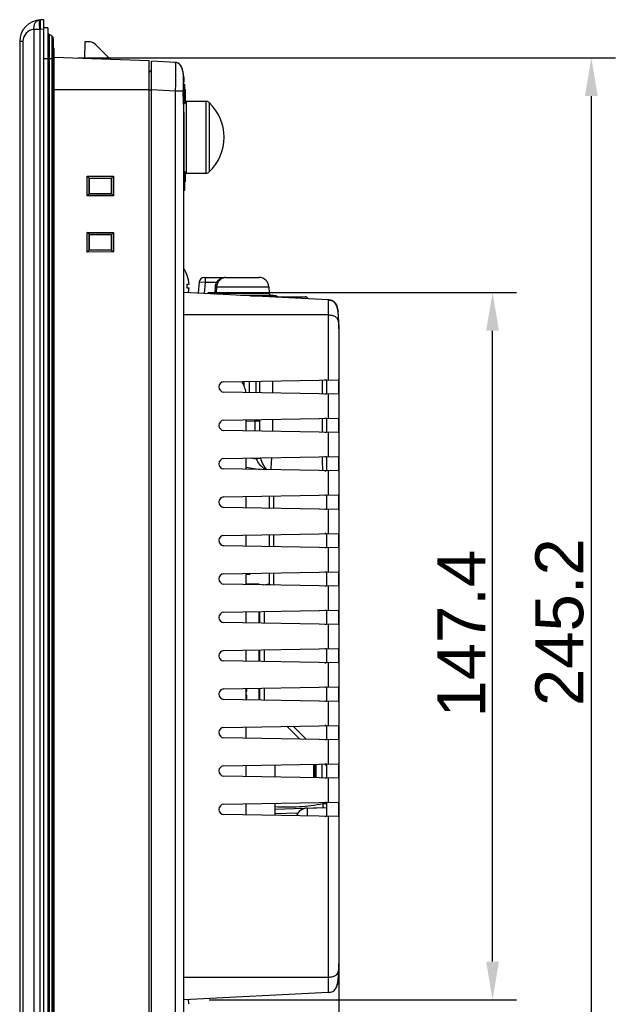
# Model space of a CAD drawing. Header units: millimetres. Extents: x 0 to 2577, y 0 to 841.
# Tile 16 of 68: x 612 to 736, y 445 to 650. Entities that reach past the tile are written whole.
import ezdxf

# ---------------------------------------------------------------- set-up
doc = ezdxf.new("R2010")
doc.units = ezdxf.units.MM
for name, color, linetype in [('ANTENNA_CAP-SHAPE', 7, 'Continuous'), ('ANTENNA_CAP_V2-SHAPE', 7, 'Continuous'), ('CUSHION-TOP-R-SHAPE', 7, 'Continuous'), ('FIXING_GUIDE_RE-SHAPE', 7, 'Continuous'), ('FRONT_CASE_12_DM_EX-SHAPE', 7, 'Continuous'), ('FX20-40S-0_5SV10-SHAPE', 7, 'Continuous'), ('INSULATE_SHEET_TOPR_E01-SHAPE', 7, 'Continuous'), ('ISO7045-M4X12-4_8-SHAPE', 7, 'Continuous'), ('M3X8-SHAPE', 7, 'Continuous'), ('PROCESSING_MODULE_COVER-SHAPE', 7, 'Continuous'), ('RCJ-011-SHAPE', 7, 'Continuous'), ('REAR_CASE-12_DM-EX-SHAPE', 7, 'Continuous'), ('RJ45_2CH_RTB-19GBDN1A-SHAPE', 7, 'Continuous'), ('SEALING_GASKET_TOPR12_V2-SHAPE', 7, 'Continuous'), ('SIDE_CONNECTOR_GUIDE-P-SHAPE', 7, 'Continuous'), ('STICKER-ANGLE-SHAPE', 7, 'Continuous'), ('TACT_FSM6JS_TE-SHAPE', 7, 'Continuous'), ('THERMAL_CONDUCTIVITY_PAD-SHAPE', 7, 'Continuous')]:
    doc.layers.add(name, color=color, linetype=linetype)
doc.styles.get("Standard").update_dxf_attribs({"font": 'ARIAL.TTF'})
doc.dimstyles.new('WALL', dxfattribs={"dimtxt": 10, "dimasz": 8, "dimexe": 5, "dimexo": 5, "dimgap": 1.5, "dimtad": 1, "dimtoh": 1, "dimdsep": 46, "dimtxsty": 'Standard', "dimcen": 0, "dimadec": 0, "dimazin": 0, "dimtp": 0.001, "dimtm": 0.001, "dimtfac": 1, "dimtofl": 0, "dimtmove": 0, "dimatfit": 3, "dimfxl": 1, "dimtolj": 1, "dimarcsym": 0})

# ---------------------------------------------------------------- blocks, each defined once
blk = doc.blocks.new('*D44')
at = {"color": 0, "lineweight": -2}
for p, q in [((678.34, 453.59), (678.34, 320.78)), ((611.84, 388.74), (611.84, 320.78)), ((619.84, 325.78), (670.34, 325.78))]:
    blk.add_line(p, q, dxfattribs=at)
at = {"color": 0}
for points in [[(619.84, 327.11), (619.84, 324.45), (611.84, 325.78)], [(670.34, 327.11), (670.34, 324.45), (678.34, 325.78)]]:
    blk.add_solid(points, dxfattribs=at)
at = {"layer": 'Defpoints', "color": 0}
for p in [(678.34, 458.59), (611.84, 393.74), (678.34, 325.78)]:
    blk.add_point(p, dxfattribs=at)
at = {"color": 0, "insert": (645.09, 332.39), "char_height": 10, "attachment_point": 5}
blk.add_mtext('\\A1;66.5', dxfattribs=at)
blk = doc.blocks.new('*D45')
at = {"color": 0, "lineweight": -2}
for p, q in [((623.95, 642.31), (735.96, 642.31)), ((730.96, 405.13), (730.96, 634.31)), ((624.1, 397.13), (735.96, 397.13))]:
    blk.add_line(p, q, dxfattribs=at)
at = {"color": 0}
for points in [[(729.62, 634.31), (732.29, 634.31), (730.96, 642.31)], [(729.62, 405.13), (732.29, 405.13), (730.96, 397.13)]]:
    blk.add_solid(points, dxfattribs=at)
at = {"layer": 'Defpoints', "color": 0}
for p in [(618.95, 642.31), (730.96, 642.31), (619.1, 397.13)]:
    blk.add_point(p, dxfattribs=at)
at = {"color": 0, "insert": (724.35, 524.72), "char_height": 10, "attachment_point": 5, "rotation": 90}
blk.add_mtext('\\A1;245.2', dxfattribs=at)
blk = doc.blocks.new('*D48')
at = {"color": 0, "lineweight": -2}
for p, q in [((651.04, 593.42), (715.38, 593.42)), ((710.38, 454.03), (710.38, 585.42)), ((651.3, 446.03), (715.38, 446.03))]:
    blk.add_line(p, q, dxfattribs=at)
at = {"color": 0}
for points in [[(709.04, 585.42), (711.71, 585.42), (710.38, 593.42)], [(709.04, 454.03), (711.71, 454.03), (710.38, 446.03)]]:
    blk.add_solid(points, dxfattribs=at)
at = {"layer": 'Defpoints', "color": 0}
for p in [(646.04, 593.42), (710.38, 593.42), (646.3, 446.03)]:
    blk.add_point(p, dxfattribs=at)
at = {"color": 0, "insert": (703.86, 522.32), "char_height": 10, "attachment_point": 5, "rotation": 90}
blk.add_mtext('\\A1;147.4', dxfattribs=at)

msp = doc.modelspace()

# ---------------------------------------------------------------- linework, layer by layer
at = {"layer": 'ANTENNA_CAP-SHAPE', "color": 7, "linetype": 'Continuous'}
for p, q in [((660.007, 592.689), (665.214, 592.689)), ((665.463, 592.599), (665.173, 592.599)), ((665.431, 592.521), (671.34, 592.521)), ((669.24, 592.521), (669.24, 592.205))]:
    msp.add_line(p, q, dxfattribs=at)
for centre, radius, start, end in [((658.24, 536.621), 56.5, 82.91053, 83.89526), ((665.139, 592.092), 0.601, 57.48002, 82.91053), ((665.731, 593.021), 0.5, 237.48002, 253.74001), ((671.34, 592.021), 0.5, 5.55063, 90)]:
    msp.add_arc(centre, radius, start, end, dxfattribs=at)
for points, knots in [([(665.173, 592.599), (665.16, 592.599), (665.132, 592.597), (665.115, 592.552), (665.127, 592.495), (665.133, 592.449), (665.138, 592.42)], [0, 0, 0, 0, 0.1826093, 0.3382632, 0.5966117, 1, 1, 1, 1]), ([(665.431, 592.521), (665.421, 592.521), (665.391, 592.518), (665.422, 592.477), (665.453, 592.449), (665.481, 592.418), (665.494, 592.402)], [0, 0, 0, 0, 0.1703063, 0.3288532, 0.6271924, 1, 1, 1, 1])]:
    msp.add_open_spline(points, degree=3, knots=knots, dxfattribs=at)
msp.add_open_spline([(665.173, 592.599), (665.248, 592.55), (665.341, 592.521), (665.431, 592.521)], degree=3, dxfattribs=at)
at = {"layer": 'ANTENNA_CAP_V2-SHAPE', "color": 7, "linetype": 'Continuous'}
for p, q in [((649.261, 595.608), (649.055, 593.263)), ((649.261, 595.608), (650.508, 595.521)), ((650.257, 596.521), (654.517, 596.521)), ((650.508, 595.521), (650.304, 593.197)), ((650.508, 596.521), (650.508, 595.521)), ((650.508, 595.521), (652.866, 595.521)), ((653.126, 595.392), (652.866, 595.521)), ((654.545, 596.522), (654.537, 596.522)), ((654.723, 596.531), (661.758, 596.531)), ((652.587, 593.291), (652.635, 594.611)), ((652.876, 593.28), (652.587, 593.291)), ((652.924, 594.601), (652.635, 594.611)), ((652.876, 593.28), (652.924, 594.601)), ((652.876, 593.28), (663.802, 593.28)), ((652.924, 594.601), (663.756, 594.601)), ((664.249, 592.8), (657.878, 592.8)), ((663.756, 594.601), (663.802, 593.28)), ((660.007, 592.689), (665.214, 592.689)), ((665.463, 592.599), (665.173, 592.599)), ((665.431, 592.521), (671.34, 592.521)), ((669.24, 592.521), (669.24, 592.205))]:
    msp.add_line(p, q, dxfattribs=at)
for centre, radius, start, end in [((650.257, 595.521), 1, 90, 174.99955), ((654.723, 594.531), 2, 90, 95.3448), ((661.758, 594.531), 2, 2, 90), ((664.302, 593.298), 0.5, 182, 263.89526), ((658.24, 536.621), 56.5, 82.91053, 83.89526), ((665.139, 592.092), 0.601, 57.48002, 82.91053), ((665.731, 593.021), 0.5, 237.48002, 253.74001), ((671.34, 592.021), 0.5, 5.55063, 90)]:
    msp.add_arc(centre, radius, start, end, dxfattribs=at)
for points in [[(652.635, 594.611), (652.646, 594.924), (652.727, 595.241), (652.866, 595.521)], [(652.924, 594.601), (652.934, 594.873), (653.005, 595.148), (653.126, 595.392)], [(654.545, 596.522), (654.536, 596.521), (654.527, 596.52), (654.517, 596.522)], [(652.82, 593.065), (652.854, 593.131), (652.874, 593.206), (652.876, 593.28)], [(665.173, 592.599), (665.248, 592.55), (665.341, 592.521), (665.431, 592.521)]]:
    msp.add_open_spline(points, degree=3, dxfattribs=at)
for points, knots in [([(652.866, 595.521), (652.918, 595.601), (653.029, 595.753), (653.219, 595.956), (653.425, 596.128), (653.643, 596.268), (653.834, 596.358), (653.988, 596.414), (654.105, 596.45), (654.217, 596.478), (654.346, 596.5), (654.398, 596.511), (654.541, 596.521), (654.517, 596.521)], [0, 0, 0, 0, 0.1428079, 0.2817396, 0.4154304, 0.5441369, 0.6687967, 0.7299507, 0.7904086, 0.8501294, 0.9087623, 0.9646217, 1, 1, 1, 1]), ([(653.126, 595.392), (653.262, 595.663), (653.516, 596.033), (653.97, 596.357), (654.206, 596.45), (654.321, 596.48)], [0, 0, 0, 0, 0.5475667, 0.7843081, 1, 1, 1, 1]), ([(654.321, 596.48), (654.345, 596.487), (654.388, 596.497), (654.465, 596.511), (654.489, 596.516), (654.554, 596.522), (654.545, 596.522)], [0, 0, 0, 0, 0.3201763, 0.6235606, 0.8852587, 1, 1, 1, 1]), ([(652.402, 593.099), (652.449, 593.104), (652.544, 593.147), (652.585, 593.243), (652.587, 593.291)], [0, 0, 0, 0, 0.5005135, 1, 1, 1, 1]), ([(665.173, 592.599), (665.16, 592.599), (665.132, 592.597), (665.115, 592.552), (665.127, 592.495), (665.133, 592.449), (665.138, 592.42)], [0, 0, 0, 0, 0.182617, 0.3382729, 0.5966177, 1, 1, 1, 1]), ([(665.431, 592.521), (665.421, 592.521), (665.391, 592.518), (665.422, 592.477), (665.453, 592.449), (665.481, 592.418), (665.494, 592.402)], [0, 0, 0, 0, 0.1703089, 0.3288524, 0.6271888, 1, 1, 1, 1])]:
    msp.add_open_spline(points, degree=3, knots=knots, dxfattribs=at)
at = {"layer": 'CUSHION-TOP-R-SHAPE', "color": 7, "linetype": 'Continuous'}
for p, q in [((646.54, 633.221), (646.04, 632.721)), ((646.54, 633.221), (646.54, 618.221)), ((646.54, 633.221), (650.651, 633.221)), ((650.651, 633.221), (650.651, 618.221)), ((651.343, 632.943), (651.343, 618.499)), ((646.04, 630.98), (646.04, 618.721)), ((646.54, 618.221), (646.04, 618.721)), ((646.54, 618.221), (650.651, 618.221))]:
    msp.add_line(p, q, dxfattribs=at)
for centre, radius, start, end in [((650.651, 632.221), 1, 46.23826, 90), ((644.426, 625.721), 10, 313.76174, 46.23826), ((650.651, 619.221), 1, 270, 313.76174)]:
    msp.add_arc(centre, radius, start, end, dxfattribs=at)
at = {"layer": 'FIXING_GUIDE_RE-SHAPE', "color": 7, "linetype": 'Continuous'}
for p, q in [((625.398, 645.621), (625.368, 642.091)), ((626.225, 645.621), (625.398, 645.621)), ((630.773, 641.902), (627.64, 645.035)), ((638.943, 639.507), (638.84, 639.505))]:
    msp.add_line(p, q, dxfattribs=at)
for centre, start, end in [((626.225, 643.621), 45, 90), ((638.978, 637.507), 79.50904, 91)]:
    msp.add_arc(centre, 2, start, end, dxfattribs=at)
at = {"layer": 'FRONT_CASE_12_DM_EX-SHAPE', "color": 7, "linetype": 'Continuous'}
for p, q in [((616.84, 650.221), (616.183, 650.198)), ((616.84, 389.221), (616.84, 650.221)), ((614.799, 648.192), (614.799, 391.25)), ((616.061, 648.192), (614.799, 648.192)), ((616.061, 648.192), (616.061, 391.25)), ((616.84, 648.222), (616.183, 648.199)), ((611.84, 645.701), (611.84, 393.741)), ((612.509, 645.701), (611.84, 645.701)), ((612.509, 645.701), (612.509, 393.741)), ((638.84, 641.62), (618.947, 642.315)), ((638.84, 397.821), (638.84, 641.62)), ((638.84, 635.629), (618.94, 635.629)), ((625.911, 613.527), (625.911, 617.614)), ((626.304, 617.221), (625.911, 617.614)), ((625.911, 617.614), (631.394, 617.61)), ((630.987, 617.203), (631.394, 617.61)), ((631.394, 617.61), (631.394, 613.532)), ((626.304, 613.92), (626.304, 617.221)), ((626.304, 617.207), (626.304, 617.221)), ((626.34, 617.171), (626.304, 617.207)), ((626.304, 617.207), (630.987, 617.203)), ((626.34, 617.171), (626.34, 613.971)), ((630.94, 617.171), (626.34, 617.171)), ((630.94, 617.171), (630.973, 617.203)), ((630.94, 613.971), (630.94, 617.171)), ((630.973, 617.203), (630.973, 613.939)), ((630.973, 617.203), (630.987, 617.203)), ((626.304, 613.92), (625.911, 613.527)), ((631.394, 613.532), (625.911, 613.527)), ((626.34, 613.971), (626.304, 613.935)), ((630.987, 613.938), (626.304, 613.935)), ((626.304, 613.92), (626.304, 613.935)), ((626.34, 613.971), (630.94, 613.971)), ((630.94, 613.971), (630.973, 613.939)), ((630.987, 613.938), (630.973, 613.939)), ((630.987, 613.938), (631.394, 613.532)), ((625.911, 601.827), (625.911, 605.914)), ((626.304, 605.521), (625.911, 605.914)), ((625.911, 605.914), (631.394, 605.91)), ((626.304, 602.22), (626.304, 605.521)), ((626.304, 605.507), (626.304, 605.521)), ((626.34, 605.471), (626.304, 605.507)), ((626.304, 605.507), (630.987, 605.503)), ((626.34, 605.471), (626.34, 602.271)), ((630.94, 605.471), (626.34, 605.471)), ((630.94, 605.471), (630.973, 605.503)), ((630.94, 602.271), (630.94, 605.471)), ((630.973, 605.503), (630.973, 602.239)), ((630.973, 605.503), (630.987, 605.503)), ((630.987, 605.503), (631.394, 605.91)), ((631.394, 605.91), (631.394, 601.832)), ((626.304, 602.22), (625.911, 601.827)), ((631.394, 601.832), (625.911, 601.827)), ((626.34, 602.271), (626.304, 602.235)), ((630.987, 602.238), (626.304, 602.235)), ((626.304, 602.22), (626.304, 602.235)), ((626.34, 602.271), (630.94, 602.271)), ((630.94, 602.271), (630.973, 602.239)), ((630.987, 602.238), (630.973, 602.239)), ((630.987, 602.238), (631.394, 601.832))]:
    msp.add_line(p, q, dxfattribs=at)
for centre, radius, start, end in [((616.34, 645.701), 4.5, 92, 180), ((615.009, 645.701), 2.5, 94.81246, 180.00003), ((616.271, 645.7), 2.5, 92.00021, 94.81228)]:
    msp.add_arc(centre, radius, start, end, dxfattribs=at)
for points, knots in [([(614.799, 648.192), (614.787, 648.438), (614.823, 648.916), (615.051, 649.553), (615.435, 650.024), (615.793, 650.17), (615.963, 650.185)], [0, 0, 0, 0, 0.2945097, 0.5639421, 0.7965543, 1, 1, 1, 1]), ([(616.061, 648.192), (616.05, 648.321), (616.03, 648.575), (616.002, 648.943), (615.98, 649.283), (615.963, 649.581), (615.954, 649.798), (615.95, 649.942), (615.949, 650.026), (615.95, 650.091), (615.952, 650.141), (615.955, 650.166), (615.959, 650.184), (615.963, 650.185)], [0, 0, 0, 0, 0.1948089, 0.3820425, 0.5545678, 0.7057779, 0.8299093, 0.8803012, 0.9222489, 0.955366, 0.9793689, 0.9941135, 1, 1, 1, 1]), ([(616.183, 648.199), (616.179, 648.329), (616.171, 648.584), (616.162, 648.954), (616.156, 649.295), (616.154, 649.594), (616.155, 649.811), (616.158, 649.955), (616.161, 650.039), (616.165, 650.105), (616.17, 650.155), (616.175, 650.18), (616.179, 650.198), (616.183, 650.198)], [0, 0, 0, 0, 0.1947111, 0.3819139, 0.5544359, 0.7056711, 0.8298371, 0.8802427, 0.9222107, 0.9553389, 0.9793555, 0.9941063, 1, 1, 1, 1])]:
    msp.add_open_spline(points, degree=3, knots=knots, dxfattribs=at)
at = {"layer": 'FX20-40S-0_5SV10-SHAPE', "color": 7, "linetype": 'Continuous'}
msp.add_line((661.64, 516.721), (661.84, 516.721), dxfattribs=at)
at = {"layer": 'INSULATE_SHEET_TOPR_E01-SHAPE', "color": 7, "linetype": 'Continuous'}
for p, q in [((659.04, 564.558), (659.04, 566.884)), ((659.04, 556.558), (659.04, 558.884)), ((659.04, 548.558), (659.04, 550.884)), ((659.04, 540.558), (659.04, 542.884)), ((659.04, 532.558), (659.04, 534.884)), ((659.04, 524.558), (659.04, 526.884)), ((659.04, 516.558), (659.04, 518.884)), ((659.04, 508.558), (659.04, 510.884)), ((659.04, 500.558), (659.04, 502.884)), ((659.04, 492.558), (659.04, 494.884)), ((659.04, 484.558), (659.04, 486.884))]:
    msp.add_line(p, q, dxfattribs=at)
msp.add_arc((653.04, 571.721), 6, 8.04227, 31.68555, dxfattribs=at)
at = {"layer": 'ISO7045-M4X12-4_8-SHAPE', "color": 7, "linetype": 'Continuous'}
for p, q in [((646.756, 596.921), (646.769, 596.921)), ((646.756, 595.121), (647.128, 595.121)), ((647.128, 594.321), (646.756, 594.321))]:
    msp.add_line(p, q, dxfattribs=at)
for centre, radius, start, end in [((640.653, 594.721), 6.5, 19.78317, 33.99336), ((640.653, 594.721), 6.488, 3.53483, 19.82231), ((640.653, 594.721), 6.116, 356.25028, 3.74972), ((640.653, 594.721), 6.488, 347.99342, 356.46517), ((640.653, 444.721), 6.488, 3.53483, 12.00866)]:
    msp.add_arc(centre, radius, start, end, dxfattribs=at)
at = {"layer": 'M3X8-SHAPE', "color": 7, "linetype": 'Continuous'}
for p, q in [((659.197, 510.429), (659.04, 510.429)), ((659.106, 510.321), (659.04, 510.321)), ((659.04, 509.521), (659.106, 509.521)), ((659.04, 509.412), (659.197, 509.412))]:
    msp.add_line(p, q, dxfattribs=at)
for centre, radius, start, end in [((653.215, 509.921), 6.004, 4.77711, 9.25179), ((653.215, 509.921), 6.004, 4.85821, 9.24882), ((653.215, 509.921), 6.004, 346.86853, 355.22289), ((653.215, 509.921), 6.004, 346.87159, 355.14179), ((659.099, 510.413), 0.1, 4.78742, 9.6555), ((659.098, 509.429), 0.101, 350.35061, 352.68086), ((659.099, 509.429), 0.0996, 352.67997, 355.21963)]:
    msp.add_arc(centre, radius, start, end, dxfattribs=at)
for points, knots in [([(659.106, 510.321), (659.121, 510.321), (659.149, 510.327), (659.181, 510.354), (659.197, 510.387), (659.199, 510.41), (659.198, 510.421)], [0, 0, 0, 0, 0.295493, 0.5540378, 0.7826438, 1, 1, 1, 1]), ([(659.198, 509.421), (659.199, 509.432), (659.197, 509.455), (659.181, 509.488), (659.149, 509.514), (659.121, 509.521), (659.106, 509.521)], [0, 0, 0, 0, 0.2173294, 0.4459638, 0.7045065, 1, 1, 1, 1])]:
    msp.add_open_spline(points, degree=3, knots=knots, dxfattribs=at)
at = {"layer": 'PROCESSING_MODULE_COVER-SHAPE', "color": 7, "linetype": 'Continuous'}
for p, q in [((676.154, 591.843), (646.04, 593.421)), ((676.154, 588.721), (646.04, 588.721)), ((676.154, 588.721), (676.154, 575.183)), ((678.269, 588.441), (678.267, 588.458)), ((678.339, 586.248), (678.339, 586.215)), ((678.34, 586.053), (678.34, 585.922)), ((678.34, 585.922), (678.34, 453.591)), ((654.404, 574.803), (678.195, 575.218)), ((658.64, 573.858), (658.64, 574.877)), ((659.64, 574.894), (659.64, 572.547)), ((661.132, 572.521), (661.132, 574.92)), ((661.869, 572.508), (661.869, 574.933)), ((664.579, 572.461), (664.579, 574.981)), ((674.928, 572.28), (674.928, 575.161)), ((675.84, 572.513), (675.84, 574.928)), ((678.195, 572.223), (654.404, 572.639)), ((676.154, 572.259), (676.154, 567.183)), ((654.404, 566.803), (678.195, 567.218)), ((660.924, 566.581), (659.04, 566.515)), ((660.924, 564.525), (660.924, 566.581)), ((661.877, 566.581), (660.924, 566.581)), ((661.877, 564.508), (661.877, 566.581)), ((664.579, 564.461), (664.579, 566.981)), ((674.928, 564.28), (674.928, 567.161)), ((675.84, 564.513), (675.84, 566.928)), ((678.195, 564.223), (654.404, 564.639)), ((676.154, 564.259), (676.154, 559.183)), ((654.404, 558.803), (678.195, 559.218)), ((661.186, 558.664), (659.857, 558.898)), ((675.84, 556.513), (675.84, 558.928)), ((678.195, 556.223), (654.404, 556.639)), ((659.04, 557.024), (661.973, 556.507)), ((676.154, 556.259), (676.154, 551.183)), ((654.404, 550.803), (678.195, 551.218)), ((663.84, 550.968), (663.84, 548.474)), ((664.753, 550.984), (664.753, 548.458)), ((675.84, 548.513), (675.84, 550.928)), ((678.195, 548.223), (654.404, 548.639)), ((676.154, 548.259), (676.154, 543.183)), ((654.404, 542.803), (678.195, 543.218)), ((663.84, 542.968), (663.84, 540.474)), ((664.753, 542.984), (664.753, 540.458)), ((675.84, 540.513), (675.84, 542.928)), ((678.195, 540.223), (654.404, 540.639)), ((676.154, 540.259), (676.154, 535.183)), ((654.404, 534.803), (678.195, 535.218)), ((663.84, 534.968), (663.84, 532.718)), ((664.753, 534.984), (664.753, 532.458)), ((675.84, 532.513), (675.84, 534.928)), ((678.195, 532.223), (654.404, 532.639)), ((662.667, 532.514), (663.84, 532.721)), ((676.154, 532.259), (676.154, 527.183)), ((654.404, 526.803), (678.195, 527.218)), ((661.84, 526.933), (661.84, 524.509)), ((662.753, 526.949), (662.753, 524.493)), ((675.84, 524.513), (675.84, 526.928)), ((678.195, 524.223), (654.404, 524.639)), ((676.154, 524.259), (676.154, 519.183)), ((654.404, 518.803), (678.195, 519.218)), ((661.84, 518.933), (661.84, 516.509)), ((662.753, 518.949), (662.753, 516.493)), ((675.84, 516.513), (675.84, 518.928)), ((678.195, 516.223), (654.404, 516.639)), ((676.154, 516.259), (676.154, 511.183)), ((654.404, 510.803), (678.195, 511.218)), ((661.84, 510.933), (661.84, 508.509)), ((662.753, 510.949), (662.753, 508.493)), ((675.84, 508.513), (675.84, 510.928)), ((678.195, 508.223), (654.404, 508.639)), ((676.154, 508.259), (676.154, 503.183)), ((654.404, 502.803), (678.195, 503.218)), ((667.529, 503.032), (670.198, 500.363)), ((668.833, 503.055), (671.549, 500.339)), ((675.84, 500.513), (675.84, 502.928)), ((678.195, 500.223), (654.404, 500.639)), ((676.154, 500.259), (676.154, 495.183)), ((654.404, 494.803), (678.195, 495.218)), ((674.858, 492.282), (674.858, 495.16)), ((675.406, 495.155), (675.84, 494.721)), ((675.84, 492.513), (675.84, 494.928)), ((678.195, 492.223), (654.404, 492.639)), ((676.154, 492.259), (676.154, 487.183)), ((654.404, 486.803), (678.195, 487.218)), ((664.975, 485.762), (675.099, 486.115)), ((671.753, 485.991), (675.84, 486.134)), ((675.764, 486.907), (675.099, 486.907)), ((675.099, 486.115), (675.099, 486.907)), ((675.32, 486.115), (675.099, 486.115)), ((675.84, 484.513), (675.84, 486.928)), ((678.195, 484.223), (654.404, 484.639)), ((669.805, 484.939), (664.975, 484.77)), ((671.753, 485.991), (671.753, 484.336)), ((676.154, 484.259), (676.154, 450.721)), ((676.154, 450.721), (646.04, 450.721)), ((676.154, 447.599), (646.04, 446.021))]:
    msp.add_line(p, q, dxfattribs=at)
for centre, radius, start, end in [((675.981, 588.484), 3.363, 84.13627, 87.04664), ((676.016, 588.849), 2.996, 83.26349, 84.09222), ((667.6, 587.93), 10.674, 7.30103, 7.83526), ((666.873, 587.837), 11.407, 6.9703, 7.33169), ((666.835, 587.832), 11.445, 6.97055, 7.30303), ((656.113, 586.891), 22.209, 3.21044, 4.00201), ((642.85, 586.286), 35.487, 1.36103, 2.31896), ((631.904, 586.026), 46.436, 0.27434, 1.36086), ((613.021, 585.876), 65.32, 0.15531, 0.29832), ((654.423, 573.721), 1.082, 91, 269), ((654.423, 565.721), 1.082, 91, 269), ((652.668, 566.72), 8.258, 359.03467, 1.36432), ((635.987, 566.579), 25.89, 0.00559, 0.78533), ((654.423, 557.721), 1.082, 91, 269), ((666.476, 560.161), 5.498, 193.03977, 195.79667), ((434.494, 550.903), 240.577, 1.28029, 1.96729), ((654.423, 549.721), 1.082, 91, 269), ((654.423, 541.721), 1.082, 91, 269), ((654.423, 533.721), 1.082, 91, 269), ((662.84, 531.529), 1, 100, 104.51224), ((654.423, 525.721), 1.082, 91, 269), ((654.423, 517.721), 1.082, 91, 269), ((654.423, 509.721), 1.082, 91, 269), ((654.423, 501.721), 1.082, 91, 269), ((654.423, 493.721), 1.082, 91, 269), ((654.423, 485.721), 1.082, 91, 269), ((671.287, 486.025), 3.913, 13.01984, 16.91452), ((671.84, 483.492), 2.5, 92, 159.3056)]:
    msp.add_arc(centre, radius, start, end, dxfattribs=at)
for points, knots in [([(678.34, 585.851), (678.34, 586.147), (678.337, 586.734), (678.316, 587.609), (678.272, 588.475), (678.192, 589.336), (678.069, 590.048), (677.905, 590.604), (677.722, 591.005), (677.456, 591.369), (677.081, 591.645), (676.631, 591.797), (676.315, 591.834), (676.154, 591.843)], [0, 0, 0, 0, 0.1255271, 0.2487808, 0.3710575, 0.4929808, 0.6150396, 0.6764705, 0.7381766, 0.8009424, 0.8655381, 0.93202, 1, 1, 1, 1]), ([(676.154, 588.721), (676.159, 588.924), (676.166, 589.322), (676.173, 589.9), (676.177, 590.432), (676.179, 590.838), (676.178, 591.125), (676.177, 591.307), (676.176, 591.464), (676.173, 591.595), (676.17, 591.698), (676.167, 591.772), (676.163, 591.817), (676.159, 591.836), (676.156, 591.843), (676.154, 591.843)], [0, 0, 0, 0, 0.1948156, 0.38234, 0.5550351, 0.7064221, 0.7722249, 0.830618, 0.8810727, 0.9230609, 0.9561148, 0.9800053, 0.9945846, 0.9983764, 1, 1, 1, 1]), ([(676.368, 591.825), (676.641, 591.792), (677.059, 591.681), (677.492, 591.326), (677.733, 590.983), (677.903, 590.602), (678.064, 590.071), (678.136, 589.66), (678.174, 589.385)], [0, 0, 0, 0, 0.2489119, 0.373999, 0.499152, 0.6243654, 0.7496032, 1, 1, 1, 1]), ([(676.154, 588.721), (676.314, 588.724), (676.624, 588.71), (677.164, 588.613), (677.615, 588.402), (677.897, 588.1), (678.064, 587.824), (678.19, 587.469), (678.271, 587.042), (678.328, 586.504), (678.34, 586.107), (678.34, 585.851)], [0, 0, 0, 0, 0.1129703, 0.219737, 0.3887892, 0.453007, 0.51041, 0.6165855, 0.718572, 0.817949, 1, 1, 1, 1]), ([(678.308, 587.721), (678.308, 587.73), (678.305, 587.764), (678.303, 587.841), (678.297, 587.965), (678.292, 588.063), (678.289, 588.119)], [0, 0, 0, 0, 0.0652915, 0.258917, 0.5741477, 1, 1, 1, 1]), ([(675.84, 574.928), (675.84, 574.969), (675.831, 575.051), (675.735, 575.142), (675.589, 575.17), (675.482, 575.171), (675.421, 575.17)], [0, 0, 0, 0, 0.2205354, 0.4190788, 0.6702319, 1, 1, 1, 1]), ([(678.195, 575.218), (678.209, 575.219), (678.23, 575.191), (678.242, 575.152), (678.26, 575.077), (678.275, 574.953), (678.294, 574.682), (678.305, 574.266), (678.309, 573.721), (678.305, 573.176), (678.294, 572.76), (678.275, 572.489), (678.26, 572.365), (678.242, 572.29), (678.23, 572.251), (678.209, 572.223), (678.195, 572.223)], [0, 0, 0, 0, 0.0140482, 0.0264975, 0.0431479, 0.0889987, 0.1504587, 0.3107821, 0.4999987, 0.6892201, 0.84954, 0.9109997, 0.9568521, 0.9735025, 0.9859517, 1, 1, 1, 1]), ([(675.421, 572.272), (675.482, 572.271), (675.589, 572.272), (675.735, 572.299), (675.831, 572.391), (675.84, 572.472), (675.84, 572.513)], [0, 0, 0, 0, 0.3296415, 0.580782, 0.7793382, 1, 1, 1, 1]), ([(675.84, 566.928), (675.84, 566.969), (675.831, 567.051), (675.735, 567.142), (675.589, 567.17), (675.482, 567.171), (675.421, 567.17)], [0, 0, 0, 0, 0.2205354, 0.4190788, 0.6702319, 1, 1, 1, 1]), ([(678.195, 567.218), (678.209, 567.219), (678.23, 567.191), (678.242, 567.152), (678.26, 567.077), (678.275, 566.953), (678.294, 566.682), (678.305, 566.266), (678.309, 565.721), (678.305, 565.176), (678.294, 564.76), (678.275, 564.489), (678.26, 564.365), (678.242, 564.29), (678.23, 564.251), (678.209, 564.223), (678.195, 564.223)], [0, 0, 0, 0, 0.0140482, 0.0264975, 0.0431479, 0.0889987, 0.1504587, 0.3107821, 0.4999987, 0.6892201, 0.84954, 0.9109997, 0.9568521, 0.9735025, 0.9859517, 1, 1, 1, 1]), ([(675.421, 564.272), (675.482, 564.271), (675.589, 564.272), (675.735, 564.299), (675.831, 564.391), (675.84, 564.472), (675.84, 564.513)], [0, 0, 0, 0, 0.3296415, 0.580782, 0.7793382, 1, 1, 1, 1]), ([(662.073, 558.922), (661.963, 558.887), (661.667, 558.802), (661.371, 558.716), (661.186, 558.664)], [0, 0, 0, 0, 0.3759256, 1, 1, 1, 1]), ([(663.141, 556.485), (662.941, 556.594), (662.447, 556.93), (661.76, 557.655), (661.358, 558.309), (661.186, 558.664)], [0, 0, 0, 0, 0.2303138, 0.6008686, 1, 1, 1, 1]), ([(663.415, 556.48), (663.083, 556.742), (662.518, 557.531), (662.202, 558.422), (662.073, 558.922)], [0, 0, 0, 0, 0.4499071, 1, 1, 1, 1]), ([(664.263, 556.467), (664.259, 556.61), (664.264, 556.946), (664.298, 557.783), (664.348, 558.476), (664.388, 558.976)], [0, 0, 0, 0, 0.1715985, 0.4010217, 1, 1, 1, 1]), ([(675.84, 558.928), (675.84, 558.969), (675.831, 559.051), (675.735, 559.142), (675.589, 559.17), (675.482, 559.171), (675.421, 559.17)], [0, 0, 0, 0, 0.2205354, 0.4190788, 0.6702319, 1, 1, 1, 1]), ([(678.195, 559.218), (678.209, 559.219), (678.23, 559.191), (678.242, 559.152), (678.26, 559.077), (678.275, 558.953), (678.294, 558.682), (678.305, 558.266), (678.309, 557.721), (678.305, 557.176), (678.294, 556.76), (678.275, 556.489), (678.26, 556.365), (678.242, 556.29), (678.23, 556.251), (678.209, 556.223), (678.195, 556.223)], [0, 0, 0, 0, 0.0140482, 0.0264975, 0.0431479, 0.0889987, 0.1504587, 0.3107821, 0.4999987, 0.6892201, 0.84954, 0.9109997, 0.9568521, 0.9735025, 0.9859517, 1, 1, 1, 1]), ([(675.421, 556.272), (675.482, 556.271), (675.589, 556.272), (675.735, 556.299), (675.831, 556.391), (675.84, 556.472), (675.84, 556.513)], [0, 0, 0, 0, 0.3296415, 0.580782, 0.7793382, 1, 1, 1, 1]), ([(675.84, 550.928), (675.84, 550.969), (675.831, 551.051), (675.735, 551.142), (675.589, 551.17), (675.482, 551.171), (675.421, 551.17)], [0, 0, 0, 0, 0.2205354, 0.4190788, 0.6702319, 1, 1, 1, 1]), ([(678.195, 551.218), (678.209, 551.219), (678.23, 551.191), (678.242, 551.152), (678.26, 551.077), (678.275, 550.953), (678.294, 550.682), (678.305, 550.266), (678.309, 549.721), (678.305, 549.176), (678.294, 548.76), (678.275, 548.489), (678.26, 548.365), (678.242, 548.29), (678.23, 548.251), (678.209, 548.223), (678.195, 548.223)], [0, 0, 0, 0, 0.0140482, 0.0264975, 0.0431479, 0.0889987, 0.1504587, 0.3107821, 0.4999987, 0.6892201, 0.84954, 0.9109997, 0.9568521, 0.9735025, 0.9859517, 1, 1, 1, 1]), ([(675.421, 548.272), (675.482, 548.271), (675.589, 548.272), (675.735, 548.299), (675.831, 548.391), (675.84, 548.472), (675.84, 548.513)], [0, 0, 0, 0, 0.3296415, 0.580782, 0.7793382, 1, 1, 1, 1]), ([(675.84, 542.928), (675.84, 542.969), (675.831, 543.051), (675.735, 543.142), (675.589, 543.17), (675.482, 543.171), (675.421, 543.17)], [0, 0, 0, 0, 0.2205354, 0.4190788, 0.6702319, 1, 1, 1, 1]), ([(678.195, 543.218), (678.209, 543.219), (678.23, 543.191), (678.242, 543.152), (678.26, 543.077), (678.275, 542.953), (678.294, 542.682), (678.305, 542.266), (678.309, 541.721), (678.305, 541.176), (678.294, 540.76), (678.275, 540.489), (678.26, 540.365), (678.242, 540.29), (678.23, 540.251), (678.209, 540.223), (678.195, 540.223)], [0, 0, 0, 0, 0.0140482, 0.0264975, 0.0431479, 0.0889987, 0.1504587, 0.3107821, 0.4999987, 0.6892201, 0.84954, 0.9109997, 0.9568521, 0.9735025, 0.9859517, 1, 1, 1, 1]), ([(675.421, 540.272), (675.482, 540.271), (675.589, 540.272), (675.735, 540.299), (675.831, 540.391), (675.84, 540.472), (675.84, 540.513)], [0, 0, 0, 0, 0.3296415, 0.580782, 0.7793382, 1, 1, 1, 1]), ([(675.84, 534.928), (675.84, 534.969), (675.831, 535.051), (675.735, 535.142), (675.589, 535.17), (675.482, 535.171), (675.421, 535.17)], [0, 0, 0, 0, 0.2205354, 0.4190788, 0.6702319, 1, 1, 1, 1]), ([(678.195, 535.218), (678.209, 535.219), (678.23, 535.191), (678.242, 535.152), (678.26, 535.077), (678.275, 534.953), (678.294, 534.682), (678.305, 534.266), (678.309, 533.721), (678.305, 533.176), (678.294, 532.76), (678.275, 532.489), (678.26, 532.365), (678.242, 532.29), (678.23, 532.251), (678.209, 532.223), (678.195, 532.223)], [0, 0, 0, 0, 0.0140482, 0.0264975, 0.0431479, 0.0889987, 0.1504587, 0.3107821, 0.4999987, 0.6892201, 0.84954, 0.9109997, 0.9568521, 0.9735025, 0.9859517, 1, 1, 1, 1]), ([(664.08, 532.47), (664.048, 532.5), (663.989, 532.555), (663.915, 532.628), (663.868, 532.677), (663.847, 532.704), (663.84, 532.714), (663.84, 532.718)], [0, 0, 0, 0, 0.383223, 0.69183, 0.9037891, 0.9671208, 1, 1, 1, 1]), ([(675.421, 532.272), (675.482, 532.271), (675.589, 532.272), (675.735, 532.299), (675.831, 532.391), (675.84, 532.472), (675.84, 532.513)], [0, 0, 0, 0, 0.3296415, 0.580782, 0.7793382, 1, 1, 1, 1]), ([(675.84, 526.928), (675.84, 526.969), (675.831, 527.051), (675.735, 527.142), (675.589, 527.17), (675.482, 527.171), (675.421, 527.17)], [0, 0, 0, 0, 0.2205354, 0.4190788, 0.6702319, 1, 1, 1, 1]), ([(678.195, 527.218), (678.209, 527.219), (678.23, 527.191), (678.242, 527.152), (678.26, 527.077), (678.275, 526.953), (678.294, 526.682), (678.305, 526.266), (678.309, 525.721), (678.305, 525.176), (678.294, 524.76), (678.275, 524.489), (678.26, 524.365), (678.242, 524.29), (678.23, 524.251), (678.209, 524.223), (678.195, 524.223)], [0, 0, 0, 0, 0.0140482, 0.0264975, 0.0431479, 0.0889987, 0.1504587, 0.3107821, 0.4999987, 0.6892201, 0.84954, 0.9109997, 0.9568521, 0.9735025, 0.9859517, 1, 1, 1, 1]), ([(675.421, 524.272), (675.482, 524.271), (675.589, 524.272), (675.735, 524.299), (675.831, 524.391), (675.84, 524.472), (675.84, 524.513)], [0, 0, 0, 0, 0.3296415, 0.580782, 0.7793382, 1, 1, 1, 1]), ([(675.84, 518.928), (675.84, 518.969), (675.831, 519.051), (675.735, 519.142), (675.589, 519.17), (675.482, 519.171), (675.421, 519.17)], [0, 0, 0, 0, 0.2205354, 0.4190788, 0.6702319, 1, 1, 1, 1]), ([(678.195, 519.218), (678.209, 519.219), (678.23, 519.191), (678.242, 519.152), (678.26, 519.077), (678.275, 518.953), (678.294, 518.682), (678.305, 518.266), (678.309, 517.721), (678.305, 517.176), (678.294, 516.76), (678.275, 516.489), (678.26, 516.365), (678.242, 516.29), (678.23, 516.251), (678.209, 516.223), (678.195, 516.223)], [0, 0, 0, 0, 0.0140482, 0.0264975, 0.0431479, 0.0889987, 0.1504587, 0.3107821, 0.4999987, 0.6892201, 0.84954, 0.9109997, 0.9568521, 0.9735025, 0.9859517, 1, 1, 1, 1]), ([(675.421, 516.272), (675.482, 516.271), (675.589, 516.272), (675.735, 516.299), (675.831, 516.391), (675.84, 516.472), (675.84, 516.513)], [0, 0, 0, 0, 0.3296415, 0.580782, 0.7793382, 1, 1, 1, 1]), ([(675.84, 510.928), (675.84, 510.969), (675.831, 511.051), (675.735, 511.142), (675.589, 511.17), (675.482, 511.171), (675.421, 511.17)], [0, 0, 0, 0, 0.2205354, 0.4190788, 0.6702319, 1, 1, 1, 1]), ([(678.195, 511.218), (678.209, 511.219), (678.23, 511.191), (678.242, 511.152), (678.26, 511.077), (678.275, 510.953), (678.294, 510.682), (678.305, 510.266), (678.309, 509.721), (678.305, 509.176), (678.294, 508.76), (678.275, 508.489), (678.26, 508.365), (678.242, 508.29), (678.23, 508.251), (678.209, 508.223), (678.195, 508.223)], [0, 0, 0, 0, 0.0140482, 0.0264975, 0.0431479, 0.0889987, 0.1504587, 0.3107821, 0.4999987, 0.6892201, 0.84954, 0.9109997, 0.9568521, 0.9735025, 0.9859517, 1, 1, 1, 1]), ([(675.421, 508.272), (675.482, 508.271), (675.589, 508.272), (675.735, 508.299), (675.831, 508.391), (675.84, 508.472), (675.84, 508.513)], [0, 0, 0, 0, 0.3296415, 0.580782, 0.7793382, 1, 1, 1, 1]), ([(675.84, 502.928), (675.84, 502.969), (675.831, 503.051), (675.735, 503.142), (675.589, 503.17), (675.482, 503.171), (675.421, 503.17)], [0, 0, 0, 0, 0.2205354, 0.4190788, 0.6702319, 1, 1, 1, 1]), ([(678.195, 503.218), (678.209, 503.219), (678.23, 503.191), (678.242, 503.152), (678.26, 503.077), (678.275, 502.953), (678.294, 502.682), (678.305, 502.266), (678.309, 501.721), (678.305, 501.176), (678.294, 500.76), (678.275, 500.489), (678.26, 500.365), (678.242, 500.29), (678.23, 500.251), (678.209, 500.223), (678.195, 500.223)], [0, 0, 0, 0, 0.0140482, 0.0264975, 0.0431479, 0.0889987, 0.1504587, 0.3107821, 0.4999987, 0.6892201, 0.84954, 0.9109997, 0.9568521, 0.9735025, 0.9859517, 1, 1, 1, 1]), ([(675.421, 500.272), (675.482, 500.271), (675.589, 500.272), (675.735, 500.299), (675.831, 500.391), (675.84, 500.472), (675.84, 500.513)], [0, 0, 0, 0, 0.3296415, 0.580782, 0.7793382, 1, 1, 1, 1]), ([(675.84, 494.928), (675.84, 494.969), (675.831, 495.051), (675.735, 495.142), (675.589, 495.17), (675.482, 495.171), (675.421, 495.17)], [0, 0, 0, 0, 0.2205354, 0.4190788, 0.6702319, 1, 1, 1, 1]), ([(678.195, 495.218), (678.209, 495.219), (678.23, 495.191), (678.242, 495.152), (678.26, 495.077), (678.275, 494.953), (678.294, 494.682), (678.305, 494.266), (678.309, 493.721), (678.305, 493.176), (678.294, 492.76), (678.275, 492.489), (678.26, 492.365), (678.242, 492.29), (678.23, 492.251), (678.209, 492.223), (678.195, 492.223)], [0, 0, 0, 0, 0.0140482, 0.0264975, 0.0431479, 0.0889987, 0.1504587, 0.3107821, 0.4999987, 0.6892201, 0.84954, 0.9109997, 0.9568521, 0.9735025, 0.9859517, 1, 1, 1, 1]), ([(675.421, 492.272), (675.482, 492.271), (675.589, 492.272), (675.735, 492.299), (675.831, 492.391), (675.84, 492.472), (675.84, 492.513)], [0, 0, 0, 0, 0.3296415, 0.580782, 0.7793382, 1, 1, 1, 1]), ([(675.099, 486.907), (674.276, 486.702), (672.598, 486.425), (669.217, 486.151), (666.669, 486.166), (664.975, 486.243)], [0, 0, 0, 0, 0.2501388, 0.5001629, 1, 1, 1, 1]), ([(675.84, 486.928), (675.84, 486.969), (675.831, 487.051), (675.735, 487.142), (675.589, 487.17), (675.482, 487.171), (675.421, 487.17)], [0, 0, 0, 0, 0.2205354, 0.4190788, 0.6702319, 1, 1, 1, 1]), ([(678.195, 487.218), (678.209, 487.219), (678.23, 487.191), (678.242, 487.152), (678.26, 487.077), (678.275, 486.953), (678.294, 486.682), (678.305, 486.266), (678.309, 485.721), (678.305, 485.176), (678.294, 484.76), (678.275, 484.489), (678.26, 484.365), (678.242, 484.29), (678.23, 484.251), (678.209, 484.223), (678.195, 484.223)], [0, 0, 0, 0, 0.0140482, 0.0264975, 0.0431479, 0.0889987, 0.1504587, 0.3107821, 0.4999987, 0.6892201, 0.84954, 0.9109997, 0.9568521, 0.9735025, 0.9859517, 1, 1, 1, 1]), ([(675.421, 484.272), (675.482, 484.271), (675.589, 484.272), (675.735, 484.299), (675.831, 484.391), (675.84, 484.472), (675.84, 484.513)], [0, 0, 0, 0, 0.3296415, 0.580782, 0.7793382, 1, 1, 1, 1]), ([(676.154, 447.599), (676.315, 447.607), (676.631, 447.645), (677.082, 447.797), (677.456, 448.073), (677.722, 448.437), (677.905, 448.838), (678.069, 449.394), (678.192, 450.105), (678.272, 450.966), (678.316, 451.832), (678.337, 452.708), (678.34, 453.295), (678.34, 453.591)], [0, 0, 0, 0, 0.0679873, 0.1344736, 0.1990593, 0.2618074, 0.3235043, 0.3849329, 0.5069937, 0.6289231, 0.7512065, 0.8744661, 1, 1, 1, 1]), ([(678.34, 453.591), (678.34, 453.334), (678.328, 452.937), (678.271, 452.4), (678.19, 451.973), (678.064, 451.618), (677.897, 451.342), (677.615, 451.04), (677.164, 450.829), (676.624, 450.732), (676.314, 450.718), (676.154, 450.721)], [0, 0, 0, 0, 0.1820419, 0.2814114, 0.3833909, 0.4895607, 0.5469644, 0.611193, 0.7802828, 0.887042, 1, 1, 1, 1]), ([(678.292, 451.375), (678.265, 450.877), (678.206, 450.128), (678.014, 449.146), (677.839, 448.669), (677.713, 448.452)], [0, 0, 0, 0, 0.4986744, 0.748565, 1, 1, 1, 1]), ([(676.154, 447.599), (676.156, 447.599), (676.159, 447.606), (676.163, 447.624), (676.167, 447.67), (676.17, 447.744), (676.173, 447.847), (676.176, 447.978), (676.177, 448.135), (676.178, 448.317), (676.179, 448.604), (676.177, 449.009), (676.173, 449.542), (676.166, 450.12), (676.159, 450.518), (676.154, 450.721)], [0, 0, 0, 0, 0.0016239, 0.0054169, 0.0200003, 0.0438969, 0.0769579, 0.1189533, 0.1694152, 0.2278153, 0.2936243, 0.4450193, 0.6177062, 0.8052024, 1, 1, 1, 1])]:
    msp.add_open_spline(points, degree=3, knots=knots, dxfattribs=at)
at = {"layer": 'RCJ-011-SHAPE', "color": 7, "linetype": 'Continuous'}
for p, q in [((661.64, 509.796), (661.84, 509.796)), ((661.84, 509.421), (661.64, 509.421))]:
    msp.add_line(p, q, dxfattribs=at)
at = {"layer": 'REAR_CASE-12_DM-EX-SHAPE', "color": 7, "linetype": 'Continuous'}
for p, q in [((639.34, 397.848), (639.34, 641.594)), ((644.25, 641.337), (639.34, 641.594)), ((639.34, 639.356), (638.84, 639.347)), ((645.989, 637.552), (645.995, 638.057)), ((645.994, 638.502), (645.99, 638.545)), ((645.994, 638.502), (645.994, 638.503)), ((645.995, 638.057), (645.997, 638.272)), ((645.997, 638.443), (645.996, 638.456)), ((645.997, 638.428), (645.997, 638.443)), ((645.997, 638.402), (645.997, 638.428)), ((645.997, 638.359), (645.997, 638.402)), ((645.997, 638.272), (645.997, 638.359)), ((645.948, 635.487), (645.963, 636.092)), ((645.963, 636.092), (645.977, 636.805)), ((645.977, 636.805), (645.989, 637.552)), ((645.98, 637.171), (645.984, 637.383)), ((646.04, 402.099), (646.04, 637.342)), ((639.34, 635.521), (638.84, 635.521)), ((644.25, 635.345), (639.34, 635.602)), ((644.25, 635.345), (644.25, 404.097)), ((645.94, 635.345), (644.25, 635.345)), ((645.939, 635.333), (645.94, 635.345)), ((645.94, 635.345), (645.945, 635.333)), ((645.941, 635.178), (645.945, 635.333)), ((645.945, 635.333), (645.948, 635.487)), ((646.04, 631.639), (646.04, 631.713))]:
    msp.add_line(p, q, dxfattribs=at)
for points in [[(645.406, 640.638), (645.293, 640.794), (645.167, 640.934), (645.028, 641.056), (644.878, 641.157), (644.719, 641.235), (644.553, 641.29), (644.381, 641.324), (644.25, 641.337)], [(645.934, 639.021), (645.896, 639.249), (645.852, 639.471), (645.801, 639.686), (645.742, 639.895), (645.673, 640.095), (645.595, 640.287), (645.506, 640.468), (645.406, 640.638), (645.293, 640.794), (645.167, 640.935), (645.028, 641.056)], [(645.742, 639.895), (645.673, 640.095), (645.595, 640.287), (645.506, 640.468)], [(645.896, 639.249), (645.852, 639.471), (645.801, 639.686)], [(645.99, 638.545), (645.965, 638.786), (645.934, 639.021)], [(645.996, 638.456), (645.996, 638.463), (645.996, 638.47), (645.996, 638.477), (645.995, 638.485), (645.994, 638.494), (645.994, 638.502)], [(645.937, 634.721), (645.937, 634.861), (645.939, 635.02), (645.941, 635.178)], [(645.986, 633.046), (645.974, 633.3), (645.963, 633.559), (645.953, 633.822), (645.945, 634.088), (645.94, 634.353), (645.937, 634.618), (645.937, 634.721)], [(646.04, 631.713), (646.037, 631.905), (646.031, 632.111), (646.022, 632.329), (646.011, 632.559), (645.986, 633.046)]]:
    msp.add_lwpolyline(points, dxfattribs=at)
for centre, radius, start, end in [((636.193, 637.642), 9.839, 5.02252, 6.04646), ((457.626, 640.437), 188.382, 358.45118, 359.00654), ((629.578, 637.343), 16.463, 359.99861, 0.67191), ((669.89, 634.719), 23.958, 178.96302, 179.99533), ((671.584, 634.689), 25.653, 178.56217, 178.96528)]:
    msp.add_arc(centre, radius, start, end, dxfattribs=at)
for points, knots in [([(645.977, 638.678), (645.946, 638.965), (645.86, 639.536), (645.646, 640.231), (645.359, 640.734), (645.063, 641.057), (644.682, 641.275), (644.394, 641.329), (644.25, 641.337)], [0, 0, 0, 0, 0.2502774, 0.5002636, 0.6253683, 0.7503317, 0.875125, 1, 1, 1, 1]), ([(644.25, 641.337), (644.254, 641.337), (644.263, 641.326), (644.276, 641.287), (644.29, 641.201), (644.304, 641.059), (644.315, 640.86), (644.325, 640.609), (644.331, 640.308), (644.335, 639.958), (644.337, 639.407), (644.331, 638.627), (644.314, 637.605), (644.287, 636.497), (644.263, 635.734), (644.25, 635.345)], [0, 0, 0, 0, 0.0021061, 0.0061252, 0.0209209, 0.0449084, 0.0780015, 0.119998, 0.1704443, 0.2288213, 0.2946068, 0.4459446, 0.6184483, 0.8055592, 1, 1, 1, 1]), ([(645.984, 637.383), (645.986, 637.534), (645.99, 637.8), (645.995, 638.14), (645.994, 638.362), (645.997, 638.47), (645.994, 638.502)], [0, 0, 0, 0, 0.4045958, 0.7125747, 0.9133418, 1, 1, 1, 1]), ([(645.994, 638.501), (645.997, 638.466), (646.029, 638.081), (646.04, 637.694), (646.04, 637.342)], [0, 0, 0, 0, 0.0904831, 1, 1, 1, 1]), ([(646.04, 637.342), (646.04, 637.3), (646.024, 637.242), (645.993, 637.193), (645.984, 637.181)], [0, 0, 0, 0, 0.7371621, 1, 1, 1, 1]), ([(646.04, 631.644), (646.04, 631.842), (646.025, 632.285), (645.967, 633.31), (645.932, 634.138), (645.932, 634.721)], [0, 0, 0, 0, 0.1925229, 0.4322947, 1, 1, 1, 1])]:
    msp.add_open_spline(points, degree=3, knots=knots, dxfattribs=at)
at = {"layer": 'RJ45_2CH_RTB-19GBDN1A-SHAPE', "color": 7, "linetype": 'Continuous'}
for p, q in [((664.975, 494.988), (664.975, 492.454)), ((664.975, 486.988), (664.975, 484.454))]:
    msp.add_line(p, q, dxfattribs=at)
at = {"layer": 'SEALING_GASKET_TOPR12_V2-SHAPE', "color": 7, "linetype": 'Continuous'}
for p, q in [((617.74, 648.521), (616.84, 648.521)), ((617.74, 648.521), (617.74, 390.921)), ((617.99, 647.158), (617.99, 392.284)), ((618.54, 646.84), (617.99, 647.158)), ((618.54, 646.84), (618.54, 392.601)), ((618.84, 646.321), (618.84, 393.121)), ((618.94, 644.221), (618.94, 395.221)), ((616.84, 642.121), (618.94, 642.121))]:
    msp.add_line(p, q, dxfattribs=at)
for centre, radius, start, end in [((618.24, 647.591), 0.5, 180, 240), ((618.24, 646.321), 0.6, 0, 60), ((618.14, 644.221), 0.8, 0, 28.87205)]:
    msp.add_arc(centre, radius, start, end, dxfattribs=at)
at = {"layer": 'SIDE_CONNECTOR_GUIDE-P-SHAPE', "color": 7, "linetype": 'Continuous'}
for p, q in [((659.627, 534.621), (659.04, 534.621)), ((673.14, 492.312), (673.14, 495.13)), ((673.34, 492.308), (673.34, 495.134)), ((673.54, 495.137), (673.54, 492.305)), ((673.34, 493.721), (673.54, 493.721))]:
    msp.add_line(p, q, dxfattribs=at)
msp.add_arc((659.627, 534.921), 0.3, 270, 355.84894, dxfattribs=at)
at = {"layer": 'STICKER-ANGLE-SHAPE', "color": 7, "linetype": 'Continuous'}
for p, q in [((646.04, 636.721), (646.24, 636.721)), ((646.24, 632.921), (646.24, 636.721)), ((646.04, 635.721), (646.24, 635.721)), ((646.24, 635.771), (646.34, 635.771)), ((646.24, 635.621), (646.34, 635.621)), ((646.24, 635.35), (646.34, 635.35)), ((646.24, 635.284), (646.34, 635.284)), ((646.24, 633.879), (646.34, 633.879)), ((646.24, 633.762), (646.34, 633.762)), ((646.34, 635.771), (646.34, 633.26)), ((646.24, 633.552), (646.34, 633.552)), ((646.24, 633.26), (646.34, 633.26)), ((646.04, 615.852), (646.04, 618.59)), ((646.24, 614.721), (646.24, 618.521)), ((646.24, 618.484), (646.277, 618.484)), ((646.24, 618.194), (646.34, 618.194)), ((646.24, 617.983), (646.34, 617.983)), ((646.24, 617.868), (646.34, 617.868)), ((646.34, 618.421), (646.34, 616.46)), ((646.04, 615.721), (646.24, 615.721)), ((646.24, 616.46), (646.34, 616.46)), ((646.04, 614.721), (646.24, 614.721))]:
    msp.add_line(p, q, dxfattribs=at)
at = {"layer": 'TACT_FSM6JS_TE-SHAPE', "color": 7, "linetype": 'Continuous'}
msp.add_line((658.64, 573.971), (658.6, 573.971), dxfattribs=at)
at = {"layer": 'THERMAL_CONDUCTIVITY_PAD-SHAPE', "color": 7, "linetype": 'Continuous'}
for p, q in [((659.04, 532.721), (661.64, 532.721)), ((661.64, 532.721), (661.64, 532.512)), ((661.64, 526.929), (661.64, 524.512)), ((661.64, 518.929), (661.64, 516.512)), ((661.64, 510.929), (661.64, 508.512))]:
    msp.add_line(p, q, dxfattribs=at)

# ---------------------------------------------------------------- dimensions: what is measured, and where the dimension line sits
at = {"color": 5}
for base, p1, p2, text, picture, middle in [((730.955, 642.315), (619.103, 397.132), (618.947, 642.315), '245.2', '*D45', (730.955, 524.721)), ((710.377, 593.421), (646.302, 446.035), (646.04, 593.421), '147.4', '*D48', (710.377, 522.321))]:
    dim = msp.add_linear_dim(base=base, p1=p1, p2=p2, angle=90, text=text, dimstyle='WALL', dxfattribs=at)
    dim.commit()
    dim.dimension.update_dxf_attribs({"geometry": picture, "text_midpoint": middle, "dimtype": 160})
dim = msp.add_linear_dim(base=(678.34, 325.779), p1=(611.84, 393.741), p2=(678.34, 458.591), dimstyle='WALL', dxfattribs=at)
dim.commit()
dim.dimension.update_dxf_attribs({"geometry": '*D44', "text_midpoint": (645.09, 325.779), "dimtype": 160})

doc.saveas('drawing.dxf')
